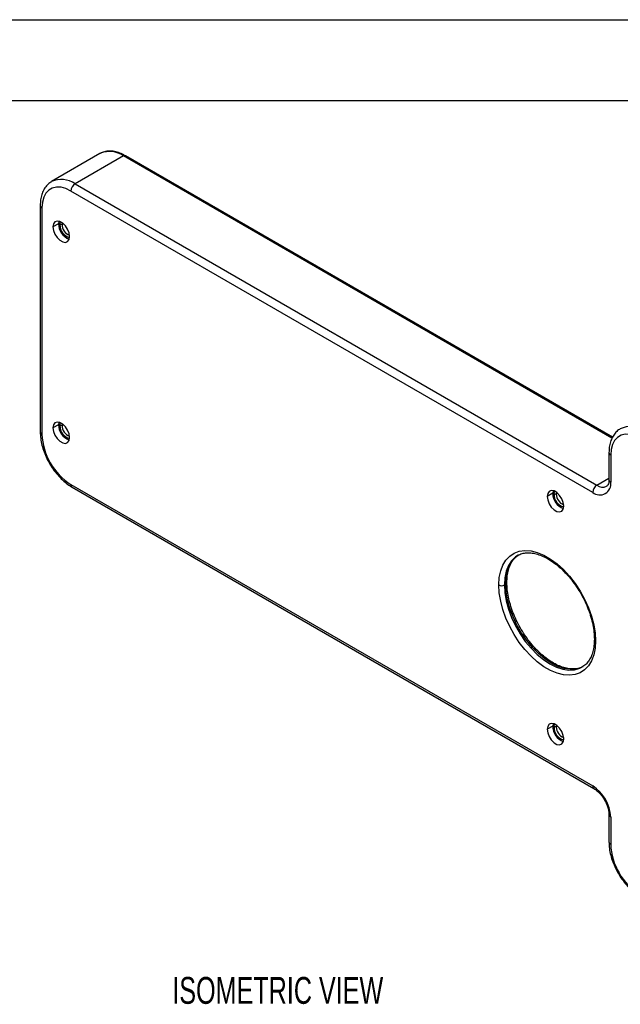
# Model space of a CAD drawing. Header units: millimetres. Extents: x 0 to 908, y 0 to 702.
# Tile 5 of 6: x 566 to 720, y 450 to 702. Entities that reach past the tile are written whole.
import ezdxf

# ---------------------------------------------------------------- set-up
doc = ezdxf.new("R2010")
doc.units = ezdxf.units.MM
doc.header["$LTSCALE"] = 3.25
doc.layers.add('DIMENSIONS', color=140, linetype='Continuous', lineweight=25)
doc.layers.add('TEXT', color=140, linetype='Continuous', lineweight=25)
doc.styles.add('SLDTEXTSTYLE0', font='TXT', dxfattribs={"width": 0.7})

msp = doc.modelspace()

# ---------------------------------------------------------------- linework, layer by layer
at = {"color": 7, "linetype": 'Continuous'}
msp.add_line((0.01, 701.68), (908.06, 701.68), dxfattribs=at)
for p, q in [((586.7, 667.4), (574.33, 660.26)), ((592.7, 666.81), (580.33, 659.67)), ((586.84, 667.48), (586.7, 667.4)), ((717.84, 594.57), (592.7, 666.81)), ((717.95, 594.84), (593.2, 666.86)), ((712.91, 580.68), (579.27, 657.83)), ((580.33, 659.67), (713.97, 582.52)), ((571.4, 654.15), (571.4, 596.18)), ((571.84, 653.54), (571.84, 595.57)), ((576.08, 649.46), (574.67, 648.64)), ((576.18, 650.12), (576.08, 649.46)), ((577, 649.26), (576.44, 649.26)), ((577.06, 649.69), (577, 649.26)), ((577.35, 649.46), (577, 649.26)), ((576.08, 598.02), (574.67, 597.2)), ((576.18, 598.68), (576.08, 598.02)), ((577, 597.81), (576.44, 597.81)), ((577.06, 598.25), (577, 597.81)), ((577.35, 598.01), (577, 597.81)), ((717.07, 590.89), (717.07, 583.95)), ((717.51, 590.27), (717.51, 583.33)), ((579.27, 582.71), (712.91, 505.56)), ((713.97, 582.52), (717.07, 584.3)), ((579.58, 582.02), (713.22, 504.87)), ((702.66, 580.47), (701.24, 579.66)), ((702.75, 581.13), (702.66, 580.47)), ((703.58, 580.27), (703.01, 580.27)), ((703.63, 580.71), (703.58, 580.27)), ((703.92, 580.47), (703.58, 580.27)), ((690.64, 557.2), (690.28, 557)), ((702.66, 520.87), (701.24, 520.05)), ((702.75, 521.52), (702.66, 520.87)), ((703.58, 520.66), (703.01, 520.66)), ((703.63, 521.1), (703.58, 520.66)), ((703.92, 520.86), (703.58, 520.66)), ((717.07, 498.21), (717.07, 491.27)), ((717.51, 497.6), (717.51, 490.66))]:
    msp.add_line(p, q)
at = {"flags": 128}
for points in [[(579.27, 657.83), (577.98, 658.44), (576.73, 658.78), (575.55, 658.82), (574.49, 658.58), (573.58, 658.05), (572.84, 657.25), (572.29, 656.22), (571.95, 654.97), (571.84, 653.54)], [(578.91, 646.19), (578.78, 647.11), (578.42, 648.05), (577.85, 648.93), (577.16, 649.62), (576.42, 650.04), (575.73, 650.15), (575.17, 649.93), (574.8, 649.41), (574.67, 648.64)], [(574.67, 648.64), (574.8, 647.73), (575.17, 646.78), (575.73, 645.91), (576.42, 645.22), (577.16, 644.79), (577.85, 644.68), (578.42, 644.91), (578.78, 645.43), (578.91, 646.19)], [(576.44, 649.26), (576.57, 649.96), (576.58, 649.98)], [(578.91, 594.75), (578.78, 595.66), (578.42, 596.61), (577.85, 597.49), (577.16, 598.18), (576.42, 598.6), (575.73, 598.71), (575.17, 598.49), (574.8, 597.96), (574.67, 597.2)], [(576.44, 597.81), (576.57, 598.52), (576.58, 598.54)], [(574.67, 597.2), (574.8, 596.29), (575.17, 595.34), (575.73, 594.47), (576.42, 593.78), (577.16, 593.35), (577.85, 593.24), (578.42, 593.46), (578.78, 593.99), (578.91, 594.75)], [(724.93, 594.56), (723.64, 595.18), (722.39, 595.51), (721.22, 595.56), (720.16, 595.31), (719.24, 594.78), (718.5, 593.99), (717.95, 592.95), (717.62, 591.7), (717.51, 590.27)], [(705.49, 577.21), (705.36, 578.12), (704.99, 579.07), (704.42, 579.94), (703.73, 580.63), (703, 581.06), (702.3, 581.17), (701.74, 580.95), (701.37, 580.42), (701.24, 579.66)], [(701.24, 579.66), (701.37, 578.75), (701.74, 577.8), (702.3, 576.92), (703, 576.23), (703.73, 575.81), (704.42, 575.7), (704.99, 575.92), (705.36, 576.44), (705.49, 577.21)], [(703.01, 580.27), (703.14, 580.97), (703.15, 580.99)], [(688.87, 557), (688.98, 558.88), (689.33, 560.59), (689.89, 562.1), (690.67, 563.38), (691.64, 564.41), (692.8, 565.17), (694.11, 565.65), (695.55, 565.83), (697.1, 565.71), (698.72, 565.3), (700.4, 564.6), (702.09, 563.62), (703.76, 562.39), (705.39, 560.93), (706.94, 559.25), (708.38, 557.41), (709.69, 555.42), (710.84, 553.33), (711.82, 551.17), (712.59, 548.99), (713.16, 546.83), (713.5, 544.72), (713.62, 542.71)], [(693.78, 564.6), (693.13, 564.17), (692.13, 563.21), (691.34, 561.98), (690.75, 560.52), (690.4, 558.85), (690.28, 557)], [(690.64, 557.2), (690.75, 559.05), (691.11, 560.72), (691.69, 562.19), (692.49, 563.42), (693.49, 564.38), (694.05, 564.76)], [(713.62, 542.71), (713.5, 540.83), (713.16, 539.12), (712.59, 537.61), (711.82, 536.33), (710.84, 535.29), (709.69, 534.53), (708.38, 534.06), (706.94, 533.88), (705.39, 534), (703.76, 534.41), (702.09, 535.11), (700.4, 536.08), (698.72, 537.32), (697.1, 538.78), (695.55, 540.45), (694.11, 542.3), (692.8, 544.29), (691.64, 546.38), (690.67, 548.53), (689.89, 550.71), (689.33, 552.88), (688.98, 554.98), (688.87, 557)], [(690.28, 557), (690.4, 555.01), (690.75, 552.93), (691.34, 550.79), (692.13, 548.64), (693.13, 546.53), (694.31, 544.49), (695.64, 542.57), (697.1, 540.8), (698.66, 539.23), (700.29, 537.88), (701.95, 536.79), (703.61, 535.97), (705.24, 535.44), (706.8, 535.21), (708.26, 535.29), (709.59, 535.67), (710.12, 535.93)], [(710.39, 536.08), (709.94, 535.87), (708.61, 535.49), (707.15, 535.41), (705.59, 535.64), (703.96, 536.17), (702.3, 536.99), (700.64, 538.09), (699.02, 539.44), (697.46, 541.01), (696, 542.77), (694.66, 544.69), (693.49, 546.73), (692.49, 548.85), (691.69, 551), (691.11, 553.13), (690.75, 555.21), (690.64, 557.2)], [(705.49, 517.6), (705.36, 518.51), (704.99, 519.46), (704.42, 520.33), (703.73, 521.02), (703, 521.45), (702.3, 521.56), (701.74, 521.34), (701.37, 520.81), (701.24, 520.05)], [(701.24, 520.05), (701.37, 519.14), (701.74, 518.19), (702.3, 517.32), (703, 516.63), (703.73, 516.2), (704.42, 516.09), (704.99, 516.31), (705.36, 516.84), (705.49, 517.6)], [(703.01, 520.66), (703.14, 521.37), (703.15, 521.38)]]:
    msp.add_lwpolyline(points, dxfattribs=at)
for centre, radius, start, end in [((589.19, 662.03), 5.93, 53.6609, 113.2432), ((592.99, 666.4), 0.503, 65.6929, 125.6176), ((576.82, 654.79), 6.01, 54.2919, 114.9238), ((581.57, 657.72), 2.31, 122.6055, 177.3945), ((572.12, 654.2), 0.719, 184.0432, 247.2623), ((580.23, 649.43), 4.14, 179.6061, 250.1829), ((579.69, 649.11), 3.25, 177.4658, 256.0571), ((579.95, 649.26), 2.94, 180.1658, 249.0625), ((580.23, 597.99), 4.14, 179.6061, 250.1829), ((579.69, 597.67), 3.25, 177.4658, 256.0571), ((579.95, 597.82), 2.94, 180.1658, 249.0625), ((722.48, 591.52), 6.01, 54.2919, 114.9238), ((572.15, 596.25), 0.754, 185.6948, 245.6253), ((587.89, 596.26), 16.07, 182.4763, 237.5237), ((717.78, 590.94), 0.719, 184.0432, 247.2623), ((580, 582.63), 0.739, 173.7012, 234.9867), ((714.7, 582.88), 2.84, 230.7967, 9.214), ((715.21, 580.57), 2.31, 122.6055, 177.3945), ((715.44, 584.56), 2.52, 234.3876, 294.2478), ((717.82, 584.02), 0.754, 185.6948, 245.6253), ((706.8, 580.44), 4.14, 179.6061, 250.1829), ((706.26, 580.13), 3.25, 177.4658, 256.0571), ((706.52, 580.28), 2.94, 180.1658, 249.0625), ((689.58, 558.36), 1.54, 242.6097, 297.3903), ((690.45, 557.64), 0.479, 292.7092, 356.2412), ((713.8, 543.15), 0.476, 182.6951, 247.3961), ((706.8, 520.84), 4.14, 179.6061, 250.1829), ((706.26, 520.52), 3.25, 177.4658, 256.0571), ((706.52, 520.67), 2.94, 180.1658, 249.0625), ((707.53, 497.14), 9.99, 2.6055, 57.3945), ((713.66, 505.48), 0.757, 174.4217, 233.8204), ((717.82, 498.28), 0.756, 186.0311, 245.596), ((717.82, 491.34), 0.754, 185.7117, 245.6239), ((733.56, 491.35), 16.07, 182.4763, 237.5237)]:
    msp.add_arc(centre, radius, start, end)
for points, knots in [([(593.2, 666.86), (592.96, 666.99), (592.26, 667.38), (591.1, 667.82), (589.74, 668.08), (588.45, 668.04), (587.48, 667.83), (587.01, 667.54), (586.88, 667.46)], [0, 0, 0, 0, 0.109587, 0.317031, 0.524329, 0.728635, 0.927369, 1, 1, 1, 1]), ([(574.29, 660.2), (574.15, 660.12), (573.65, 659.86), (572.96, 659.16), (572.25, 658.14), (571.76, 656.93), (571.46, 655.59), (571.42, 654.62), (571.4, 654.15)], [0, 0, 0, 0, 0.075732, 0.257301, 0.43925, 0.625833, 0.818872, 1, 1, 1, 1]), ([(571.4, 596.18), (571.41, 595.89), (571.43, 595.07), (571.63, 593.65), (572.06, 591.94), (572.69, 590.23), (573.49, 588.56), (574.46, 586.97), (575.56, 585.49), (576.77, 584.16), (578.05, 583.02), (579, 582.36), (579.51, 582.06), (579.58, 582.02)], [0, 0, 0, 0, 0.055817, 0.159951, 0.26382, 0.36738, 0.470709, 0.573969, 0.677344, 0.78099, 0.885121, 0.984229, 1, 1, 1, 1]), ([(719.96, 596.93), (719.81, 596.85), (719.31, 596.59), (718.62, 595.89), (717.92, 594.87), (717.42, 593.66), (717.12, 592.33), (717.08, 591.36), (717.07, 590.89)], [0, 0, 0, 0, 0.075732, 0.257301, 0.43925, 0.625833, 0.818872, 1, 1, 1, 1]), ([(717.07, 583.95), (717.06, 583.8), (717.05, 583.39), (716.93, 582.85), (716.7, 582.46), (716.58, 582.31), (716.47, 582.28), (716.46, 582.27)], [0, 0, 0, 0, 0.141256, 0.409311, 0.678715, 0.963059, 1, 1, 1, 1]), ([(690.93, 557.61), (690.93, 557.91), (690.95, 558.77), (691.12, 560.09), (691.49, 561.5), (692.03, 562.71), (692.74, 563.71), (693.46, 564.42), (694.01, 564.7), (694.22, 564.81)], [0, 0, 0, 0, 0.0841721, 0.2447823, 0.4053348, 0.5663164, 0.7288549, 0.8946534, 1, 1, 1, 1]), ([(693.79, 564.56), (693.94, 564.65), (694.42, 564.95), (695.39, 565.19), (696.67, 565.28), (698.05, 565.09), (699.49, 564.66), (700.98, 563.98), (702.49, 563.07), (703.99, 561.94), (705.46, 560.6), (706.86, 559.08), (708.18, 557.4), (709.4, 555.6), (710.48, 553.7), (711.4, 551.74), (712.16, 549.75), (712.74, 547.78), (713.13, 545.85), (713.3, 544.3), (713.32, 543.42), (713.32, 543.12)], [0, 0, 0, 0, 0.026637, 0.085699, 0.143715, 0.200214, 0.255709, 0.310754, 0.365677, 0.420602, 0.475604, 0.530699, 0.585877, 0.641114, 0.696379, 0.751642, 0.80686, 0.862002, 0.917037, 0.97194, 1, 1, 1, 1]), ([(710.39, 536.12), (710.26, 536.05), (709.8, 535.77), (708.86, 535.54), (707.58, 535.45), (706.2, 535.63), (704.76, 536.07), (703.27, 536.75), (701.76, 537.66), (700.26, 538.79), (698.8, 540.13), (697.39, 541.65), (696.07, 543.32), (694.86, 545.13), (693.78, 547.03), (692.85, 548.99), (692.09, 550.97), (691.51, 552.95), (691.12, 554.88), (690.95, 556.43), (690.93, 557.31), (690.93, 557.61)], [0, 0, 0, 0, 0.022247, 0.081576, 0.139853, 0.196606, 0.252352, 0.307645, 0.362815, 0.417989, 0.473239, 0.528583, 0.58401, 0.639495, 0.69501, 0.750522, 0.805989, 0.86138, 0.916663, 0.971813, 1, 1, 1, 1]), ([(713.32, 543.12), (713.32, 542.82), (713.3, 541.96), (713.13, 540.63), (712.76, 539.23), (712.22, 538.02), (711.51, 537.02), (710.82, 536.33), (710.3, 536.06), (710.11, 535.96)], [0, 0, 0, 0, 0.085298, 0.248056, 0.410756, 0.573891, 0.738604, 0.90662, 1, 1, 1, 1]), ([(713.22, 504.87), (713.35, 504.79), (713.73, 504.56), (714.39, 504), (715.15, 503.17), (715.83, 502.19), (716.4, 501.11), (716.8, 500.02), (717.03, 499.02), (717.06, 498.46), (717.07, 498.21)], [0, 0, 0, 0, 0.069119, 0.202692, 0.338191, 0.475331, 0.613248, 0.750846, 0.886913, 1, 1, 1, 1]), ([(717.07, 491.27), (717.07, 490.98), (717.09, 490.16), (717.29, 488.74), (717.72, 487.03), (718.35, 485.32), (719.16, 483.65), (720.12, 482.05), (721.22, 480.58), (722.43, 479.24), (723.71, 478.11), (724.67, 477.45), (725.17, 477.15), (725.24, 477.11)], [0, 0, 0, 0, 0.055817, 0.159951, 0.26382, 0.36738, 0.470709, 0.573969, 0.677344, 0.78099, 0.885121, 0.984229, 1, 1, 1, 1])]:
    msp.add_open_spline(points, degree=3, knots=knots)
at = {"layer": 'TEXT'}
msp.add_line((20.64, 681.04), (887.41, 681.04), dxfattribs=at)

# ---------------------------------------------------------------- texts
at = {"layer": 'DIMENSIONS', "insert": (605.23, 456.67), "char_height": 6.8792, "attachment_point": 1, "style": 'SLDTEXTSTYLE0'}
msp.add_mtext('ISOMETRIC VIEW', dxfattribs=at)

doc.saveas('drawing.dxf')
